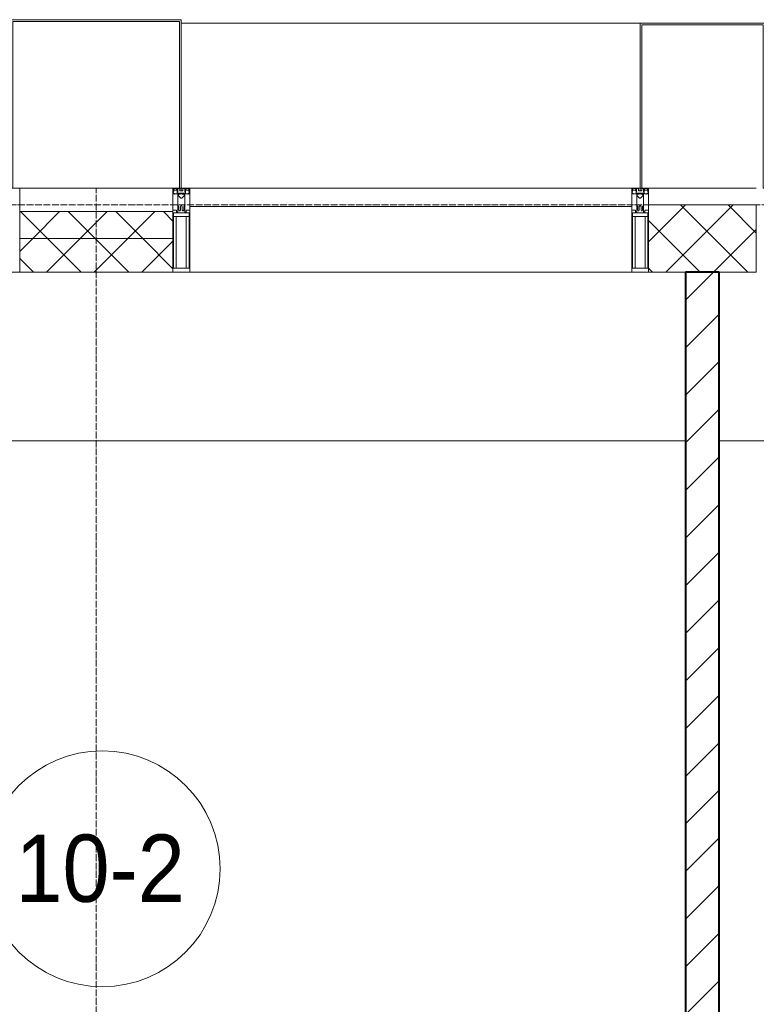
# Model space of a CAD drawing. Header units: millimetres. Extents: x 5617 to 143375, y 7718 to 186221.
# Tile 65 of 106: x 56579 to 58766, y 30726 to 33650. Entities that reach past the tile are written whole.
import ezdxf

# ---------------------------------------------------------------- set-up
doc = ezdxf.new("R2010")
doc.units = ezdxf.units.MM
doc.linetypes.add('ADSK_Линия сетки', pattern=[25, 20, -2.5, 0, -2.5])
doc.linetypes.add('Линия сетки', pattern=[25, 20, -2.5, 0, -2.5])
for name, color, linetype, lineweight in [('Импосты витража', 7, 'Continuous', 18), ('Колонны', 7, 'Continuous', 18), ('Марки помещений', 7, 'Continuous', 20), ('Оси', 7, 'Continuous', 9), ('Панели витража', 7, 'Continuous', 18), ('Перекрытия', 7, 'Continuous', 18), ('Стены разрез', 7, 'Continuous', 40), ('Стены штриховка', 7, 'Continuous', 40), ('Элементы узлов', 7, 'Continuous', 18)]:
    doc.layers.add(name, color=color, linetype=linetype, lineweight=lineweight)
doc.styles.add('Arial_3', font='arial.ttf', dxfattribs={"width": 0.9, "height": 200})
pattern_1 = [(45, (0, 0), (-70.71068, 70.71068), []), (135, (0, 0), (-70.71068, -70.71068), [])]

# ---------------------------------------------------------------- blocks, each defined once
blk = doc.blocks.new('135_SLK_K4_AR_rvt-1-МКСС_К4_L08_28_500_')
at = {"layer": 'Стены разрез', "lineweight": 9, "true_color": 0xaaaaaa}
h = blk.add_hatch(dxfattribs=at)
h.set_pattern_fill('FP_3', color=253, style=0, pattern_type=2)
h.set_pattern_definition([(45, (0, 0), (-70.71068, 70.71068), [])])
h.paths.add_polyline_path([(117000, 29300), (117000, 32900), (116900, 32900), (116900, 29300)])
at = {"layer": 'Перекрытия', "color": 253, "true_color": 0xaaaaaa}
for p, q in [((116900, 32400), (114800, 32400)), ((120450, 32400), (117000, 32400))]:
    blk.add_line(p, q, dxfattribs=at)
at = {"layer": 'Стены разрез', "color": 253, "true_color": 0xaaaaaa}
for p, q in [((117000, 32900), (116900, 32900)), ((116900, 32900), (116900, 29400)), ((117000, 29300), (117000, 32900))]:
    blk.add_line(p, q, dxfattribs=at)
blk = doc.blocks.new('System Panel - A_PAN_Glass-7513417-МКСС_К4_L08_28_500_')
at = {"layer": 'Панели витража', "color": 253, "lineweight": 5, "true_color": 0xaaaaaa}
for p, q in [((656.25, 0), (-656.25, 0)), ((-656.25, 0), (-656.25, -55)), ((656.25, -55), (656.25, 0)), ((-656.25, -55), (656.25, -55))]:
    blk.add_line(p, q, dxfattribs=at)
blk = doc.blocks.new('Rectangular Mullion - R_StandardFrame_50Wx250H-V80-МКСС_К4_L08_28_500_')
at = {"layer": 'Импосты витража', "color": 253, "lineweight": 5, "true_color": 0xaaaaaa}
blk.add_line((132872.5, 32900), (131560, 32900), dxfattribs=at)
blk = doc.blocks.new('Rectangular Mullion - R_StandardFrame_50Wx250H-V77-МКСС_К4_L08_28_500_')
at = {"layer": 'Импосты витража', "color": 253, "lineweight": 5, "true_color": 0xaaaaaa}
for p, q in [((-25, 135.1), (-25, 250)), ((-25, 250), (25, 250)), ((25, 250), (25, 0)), ((-25, 113.4), (-25, 128.4)), ((-25, 0), (-25, 110.1)), ((0, 0), (-25, 0)), ((25, 0), (5, 0))]:
    blk.add_line(p, q, dxfattribs=at)
blk = doc.blocks.new('Rectangular Mullion - 50Wx250H-2623690-МКСС_К4_L08_28_500_')
at = {"layer": 'Элементы узлов', "color": 253, "lineweight": 5, "true_color": 0xaaaaaa}
for p, q in [((-25, 65.2), (-25, 250)), ((-25, 250), (0, 250)), ((-23, 237.3), (0, 237.3)), ((-23, 237.3), (-23, 73.6)), ((-14.9, 84), (-14.9, 237.3)), ((25, 250), (0, 250)), ((23, 237.3), (0, 237.3)), ((14.9, 84), (14.9, 237.3)), ((23, 237.3), (23, 73.6)), ((25, 65.2), (25, 250)), ((-14, 65.2), (-25, 65.2)), ((0, 84), (-23, 84)), ((-0.5, 73.6), (-23, 73.6)), ((-14, 71.3), (-14, 65.2)), ((-10, 71.3), (-14, 71.3)), ((-10, 53), (-10, 71.3)), ((-7, 65.2), (-5.9, 67.3)), ((-7, 65.2), (-7, 54.7)), ((-4.1, 67.3), (-5.9, 67.3)), ((-4.1, 67.3), (-2.9, 65.1)), ((-2.9, 65.1), (-2.9, 54.6)), ((0, 84), (23, 84)), ((0.5, 73.6), (23, 73.6)), ((4.1, 67.3), (2.9, 65.1)), ((2.9, 65.1), (2.9, 54.6)), ((4.1, 67.3), (5.9, 67.3)), ((7, 65.2), (5.9, 67.3)), ((7, 65.2), (7, 54.7)), ((10, 71.3), (14, 71.3)), ((10, 53), (10, 71.3)), ((14, 71.3), (14, 65.2)), ((14, 65.2), (25, 65.2)), ((-8.7, 53), (-10, 53)), ((-10, 53), (-10, 17)), ((-8.7, 53), (-7, 54.7)), ((-8.5, 23), (-1.5, 30)), ((-1.3, 53), (-2.9, 54.6)), ((-1.5, 30), (0, 30)), ((0, 53), (-1.3, 53)), ((0, 53), (1.3, 53)), ((1.5, 30), (0, 30)), ((1.3, 53), (2.9, 54.6)), ((8.5, 23), (1.5, 30)), ((8.7, 53), (7, 54.7)), ((8.7, 53), (10, 53)), ((10, 53), (10, 17)), ((-23.8, 14.6), (-25, 14.2)), ((-25, 0), (-25, 14.2)), ((-22.3, 17), (-23.8, 17)), ((-23.8, 17), (-23.8, 14.6)), ((-22.5, 10.6), (-23.8, 14.6)), ((-22.5, 10.6), (-23.7, 9.9)), ((-23.7, 1.3), (-23.7, 9.9)), ((-23.7, 1.3), (-11.8, 1.3)), ((-23.2, 10.2), (-22.5, 8)), ((-22.5, 8), (-22.5, 4.5)), ((-21.3, 4.5), (-22.5, 4.5)), ((-22.3, 17), (-22.3, 16)), ((-22.3, 16), (-21.3, 16)), ((-19, 17.6), (-21.3, 16)), ((-21.3, 4.5), (-21.3, 6.5)), ((-21.3, 6.5), (-14.2, 6.5)), ((-18.4, 16.6), (-19, 17.6)), ((-7.4, 16.6), (-18.4, 16.6)), ((-14.2, 6.5), (-14.2, 4.5)), ((-13.2, 4.5), (-14.2, 4.5)), ((-13.2, 4.5), (-12.2, 7.2)), ((-12.7, 7.6), (-11.3, 11.4)), ((-12.7, 7.6), (-11.8, 6.9)), ((-12.2, 9), (-12.2, 14.8)), ((-12.2, 14.8), (0, 14.8)), ((-11.8, 1.3), (-11.8, 6.9)), ((-10.5, 11.2), (-11.3, 11.4)), ((-10.5, 1.5), (-10.5, 11.2)), ((-4.8, 1.5), (-10.5, 1.5)), ((-10, 17), (-7.5, 17)), ((-8.5, 18.5), (-8.5, 23)), ((-7.5, 18.5), (-8.5, 18.5)), ((-7.5, 17), (-7.5, 18.5)), ((-7.4, 18), (-7.4, 16.6)), ((-2.6, 18), (-7.4, 18)), ((0, 8), (-4.8, 8)), ((-4.8, 1.5), (-4.8, 8)), ((-2.6, 18), (-2.6, 16.8)), ((-2.6, 16.8), (0, 16.8)), ((2.6, 16.8), (0, 16.8)), ((0, 14.8), (0, 16.8)), ((0, 14.8), (0, 16.8)), ((12.2, 14.8), (0, 14.8)), ((0, 0), (0, 8)), ((0, 8), (4.8, 8)), ((0, 0), (0, 8)), ((2.6, 18), (2.6, 16.8)), ((2.6, 18), (7.4, 18)), ((4.8, 1.5), (4.8, 8)), ((4.8, 1.5), (10.5, 1.5)), ((7.4, 18), (7.4, 16.6)), ((7.4, 16.6), (18.4, 16.6)), ((7.5, 18.5), (8.5, 18.5)), ((7.5, 17), (7.5, 18.5)), ((10, 17), (7.5, 17)), ((8.5, 18.5), (8.5, 23)), ((10.5, 11.2), (11.3, 11.4)), ((10.5, 1.5), (10.5, 11.2)), ((12.7, 7.6), (11.3, 11.4)), ((12.7, 7.6), (11.8, 6.9)), ((11.8, 1.3), (11.8, 6.9)), ((23.7, 1.3), (11.8, 1.3)), ((12.2, 9), (12.2, 14.8)), ((13.2, 4.5), (12.2, 7.2)), ((13.2, 4.5), (14.2, 4.5)), ((21.3, 6.5), (14.2, 6.5)), ((14.2, 6.5), (14.2, 4.5)), ((18.4, 16.6), (19, 17.6)), ((19, 17.6), (21.3, 16)), ((22.3, 16), (21.3, 16)), ((21.3, 4.5), (21.3, 6.5)), ((21.3, 4.5), (22.5, 4.5)), ((22.3, 17), (22.3, 16)), ((22.3, 17), (23.8, 17)), ((22.5, 10.6), (23.8, 14.6)), ((22.5, 10.6), (23.7, 9.9)), ((23.2, 10.2), (22.5, 8)), ((22.5, 8), (22.5, 4.5)), ((23.7, 1.3), (23.7, 9.9)), ((23.8, 17), (23.8, 14.6)), ((23.8, 14.6), (25, 14.2)), ((25, 0), (25, 14.2)), ((-25, 0), (0, 0)), ((25, 0), (0, 0))]:
    blk.add_line(p, q, dxfattribs=at)
for centre, start, end in [((-0.5, 73.1), 360, 90), ((0.5, 73.1), 90, 180)]:
    blk.add_arc(centre, 0.5, start, end, dxfattribs=at)
blk = doc.blocks.new('Rectangular Mullion - R_StandardFrame_50Wx250H-7511672-МКСС_К4_L08_28_500_')
at = {"layer": 'Импосты витража', "color": 253, "lineweight": 5, "true_color": 0xaaaaaa}
for p, q in [((-25, 0), (-25, 250)), ((-25, 250), (25, 250)), ((25, 250), (25, 0)), ((-5, 0), (-25, 0)), ((25, 0), (0, 0))]:
    blk.add_line(p, q, dxfattribs=at)
blk = doc.blocks.new('Rectangular Mullion - R_StandardFrame_50Wx250H-V79-МКСС_К4_L08_28_500_')
at = {"layer": 'Импосты витража', "color": 253, "lineweight": 5, "true_color": 0xaaaaaa}
for p, q in [((-25, 0), (-25, 250)), ((-25, 250), (25, 250)), ((25, 250), (25, 0)), ((0, 0), (-25, 0)), ((25, 0), (5, 0))]:
    blk.add_line(p, q, dxfattribs=at)
blk = doc.blocks.new('A_SLK_PAN_Type1 - Прямой тип панели-6538090-МКСС_К4_L08_28_500_')
at = {"layer": 'Колонны', "lineweight": 5}
for p, q in [((-247.5, 0), (-252.5, 0)), ((-252.5, 0), (-252.5, -500)), ((-247.5, -495), (-247.5, 0)), ((227.5, 0), (-227.5, 0)), ((247.5, 0), (247.5, -495)), ((252.5, 0), (247.5, 0)), ((252.5, -500), (252.5, 0)), ((247.5, -495), (-247.5, -495)), ((-252.5, -500), (252.5, -500))]:
    blk.add_line(p, q, dxfattribs=at)
blk = doc.blocks.new('A_SLK_PAN_Type1 - Прямой тип панели-6538091-МКСС_К4_L08_28_500_')
at = {"layer": 'Колонны', "lineweight": 5}
for p, q in [((-180, 0), (-185, 0)), ((-185, 0), (-185, -490)), ((-180, -485), (-180, 0)), ((160, 0), (-160, 0)), ((180, 0), (180, -485)), ((185, 0), (180, 0)), ((185, -490), (185, 0)), ((-185, -490), (185, -490)), ((180, -485), (-180, -485))]:
    blk.add_line(p, q, dxfattribs=at)
blk = doc.blocks.new('A_OGR_PAN_Отлив - A_OGR_PAN_Отлив-6265519-МКСС_К4_L08_28_500_')
at = {"layer": 'Колонны', "color": 253, "lineweight": 5, "true_color": 0xaaaaaa}
blk.add_line((681.25, 490), (-681.25, 490), dxfattribs=at)
blk = doc.blocks.new('135_SLK_K4_AR_FCD_rvt-1-МКСС_К4_L08_28_500_')
at = {"layer": 'Стены разрез', "lineweight": 5, "true_color": 0xaaaaaa}
h = blk.add_hatch(dxfattribs=at)
h.set_pattern_fill('FP_4', color=253, style=0, pattern_type=2)
h.set_pattern_definition(pattern_1)
h.paths.add_polyline_path([(117110, 32900), (117110, 33100), (116790, 33100), (116790, 32900)])
h = blk.add_hatch(dxfattribs=at)
h.set_pattern_fill('FP_4', color=253, style=0, pattern_type=2)
h.set_pattern_definition(pattern_1)
h.paths.add_polyline_path([(115377.5, 33000), (115377.5, 33080), (114922.5, 33080), (114922.5, 33000), (115033.8, 33000)])
h = blk.add_hatch(dxfattribs=at)
h.set_pattern_fill('FP_4', color=253, style=0, pattern_type=2)
h.set_pattern_definition(pattern_1)
h.paths.add_polyline_path([(115377.5, 32900), (115377.5, 33000), (114922.5, 33000), (114922.5, 32900), (115033.8, 32900)])
at = {"layer": 'Стены разрез', "color": 253, "lineweight": 9, "true_color": 0xaaaaaa}
for p, q in [((117110, 33100), (116790, 33100)), ((116790, 33100), (116790, 32900)), ((117110, 32900), (117110, 33100)), ((115377.5, 33080), (114922.5, 33080)), ((114922.5, 33080), (114922.5, 32900)), ((115377.5, 32900), (115377.5, 33080)), ((114922.5, 32900), (115377.5, 32900)), ((116790, 32900), (117110, 32900))]:
    blk.add_line(p, q, dxfattribs=at)
at = {"layer": 'Стены штриховка', "color": 253, "lineweight": 9, "true_color": 0xaaaaaa}
blk.add_line((115377.5, 33000), (114922.5, 33000), dxfattribs=at)
at = {"layer": 'Импосты витража', "color": 253, "lineweight": 5, "true_color": 0xaaaaaa, "extrusion": (0, 0, -1), "rotation": 180}
for name, p in [('Rectangular Mullion - R_StandardFrame_50Wx250H-V77-МКСС_К4_L08_28_500_', (-114897.5, 33150)), ('Rectangular Mullion - 50Wx250H-2623690-МКСС_К4_L08_28_500_', (-115402.5, 33150)), ('Rectangular Mullion - R_StandardFrame_50Wx250H-7511672-МКСС_К4_L08_28_500_', (-115402.5, 33150)), ('Rectangular Mullion - 50Wx250H-2623690-МКСС_К4_L08_28_500_', (-116765, 33150)), ('Rectangular Mullion - R_StandardFrame_50Wx250H-V79-МКСС_К4_L08_28_500_', (-116765, 33150))]:
    blk.add_blockref(name, p, dxfattribs=at)
at = {"layer": 'Импосты витража', "color": 253, "lineweight": 5, "true_color": 0xaaaaaa}
blk.add_blockref('Rectangular Mullion - R_StandardFrame_50Wx250H-V80-МКСС_К4_L08_28_500_', (-16132.5, 0), dxfattribs=at)
at = {"layer": 'Колонны', "color": 253, "lineweight": 5, "true_color": 0xaaaaaa, "rotation": 180}
for name, p in [('A_SLK_PAN_Type1 - Прямой тип панели-6538090-МКСС_К4_L08_28_500_', (115150, 33150)), ('A_SLK_PAN_Type1 - Прямой тип панели-6538091-МКСС_К4_L08_28_500_', (116950, 33150))]:
    blk.add_blockref(name, p, dxfattribs=at)
at = {"layer": 'Колонны', "color": 253, "lineweight": 5, "true_color": 0xaaaaaa}
blk.add_blockref('A_OGR_PAN_Отлив - A_OGR_PAN_Отлив-6265519-МКСС_К4_L08_28_500_', (116083.8, 33150), dxfattribs=at)
at = {"layer": 'Панели витража', "color": 253, "lineweight": 5, "true_color": 0xaaaaaa}
blk.add_blockref('System Panel - A_PAN_Glass-7513417-МКСС_К4_L08_28_500_', (116083.8, 33150), dxfattribs=at)
blk = doc.blocks.new('050_Марка_Помещение - Номер-620969-МКСС_К4_L08_28_500_')
at = {"layer": 'Марки помещений'}
blk.add_circle((0, 0), 3.5, dxfattribs=at)

msp = doc.modelspace()

# ---------------------------------------------------------------- linework, layer by layer
at = {"layer": 'Оси', "linetype": 'Линия сетки'}
msp.add_line((56806.2, 12025.7), (56806.2, 33150), dxfattribs=at)
at = {"layer": 'Оси', "linetype": 'ADSK_Линия сетки'}
msp.add_line((78406.2, 33100), (26144.7, 33100), dxfattribs=at)

# ---------------------------------------------------------------- block references
at = {"lineweight": 5}
for name in ['135_SLK_K4_AR_FCD_rvt-1-МКСС_К4_L08_28_500_', '135_SLK_K4_AR_rvt-1-МКСС_К4_L08_28_500_']:
    msp.add_blockref(name, (-58343.8, 0), dxfattribs=at)
at = {"layer": 'Марки помещений', "xscale": 99.99999999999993, "yscale": 99.99999999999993, "zscale": 99.99999999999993}
msp.add_blockref('050_Марка_Помещение - Номер-620969-МКСС_К4_L08_28_500_', (56824.1, 31128.9), dxfattribs=at)

# ---------------------------------------------------------------- texts
at = {"layer": 'Марки помещений', "lineweight": 9, "insert": (56566, 31230.6), "char_height": 200, "width": 620.506, "attachment_point": 1, "style": 'Arial_3'}
msp.add_mtext('10-2', dxfattribs=at)

doc.saveas('drawing.dxf')
